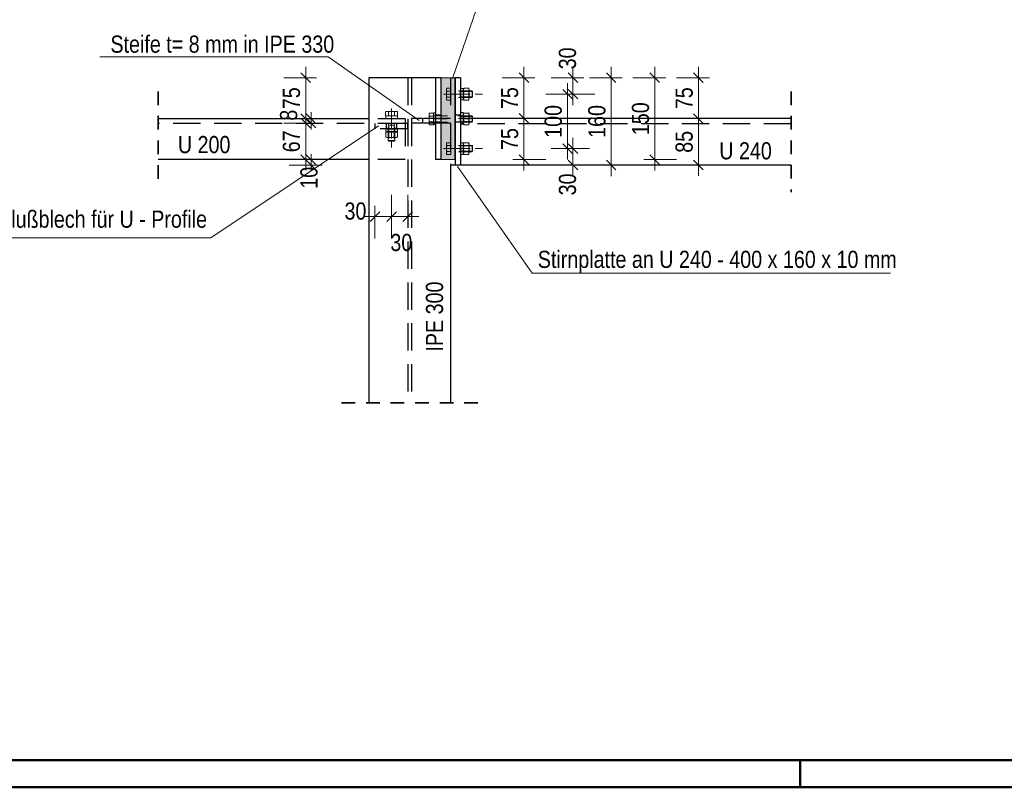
# Model space of a CAD drawing. Header units: millimetres. Extents: x 0 to 91, y -53.4 to 42.
# Tile 172 of 180: x 51.8 to 60.9, y 0 to 7. Entities that reach past the tile are written whole.
import ezdxf

# ---------------------------------------------------------------- set-up
doc = ezdxf.new("R2010")
doc.units = ezdxf.units.MM
doc.linetypes.add('HIDDEN', pattern=[0.375, 0.25, -0.125])
doc.linetypes.add('HIDDENX2', pattern=[0.75, 0.5, -0.25])
for name, color, linetype, lineweight in [('Achsen', 7, 'Continuous', 20), ('Schraffuren', 7, 'Continuous', 20), ('Text', 7, 'Continuous', 20)]:
    doc.layers.add(name, color=color, linetype=linetype, lineweight=lineweight)
doc.styles.add('Arial Narrow', font='ARIALN.TTF')
doc.dimstyles.new('Arch_Strakon_dimstyle', dxfattribs={"dimtxt": 1, "dimasz": 1, "dimexe": 1.25, "dimexo": 0.0625, "dimgap": 1, "dimtad": 0, "dimdec": 5, "dimzin": 12, "dimdsep": 46, "dimtxsty": 'Arial Narrow', "dimblk": 'Arrowhead_Tick', "dimsah": 1, "dimcen": 0, "dimse1": 1, "dimse2": 1, "dimclrd": 6, "dimclrt": 2, "dimazin": 0, "dimtfac": 1, "dimtdec": 4, "dimtmove": 0, "dimatfit": 3, "dimldrblk": 'NONE', "dimfxl": 1, "dimtvp": 1, "dimtolj": 1, "dimtzin": 0, "dimlwd": 13, "dimarcsym": 2})

# ---------------------------------------------------------------- blocks, each defined once
blk = doc.blocks.new('Arrowhead_Tick')
at = {"color": 0, "linetype": 'Continuous', "lineweight": -2}
for p, q in [((0, 20), (0, -10)), ((-1, 0), (0, 0)), ((10, 0), (0, 0))]:
    blk.add_line(p, q, dxfattribs=at)
at = {"color": 2, "linetype": 'Continuous', "lineweight": 35}
blk.add_line((4.42, 4.42), (-4.42, -4.42), dxfattribs=at)
blk = doc.blocks.new('*D809')
at = {"color": 6, "linetype": 'Continuous', "lineweight": 13}
blk.add_line((57.2677, 5.7125), (57.2677, 6.4925), dxfattribs=at)
at = {"layer": 'Defpoints', "color": 0}
for p in [(55.8863, 6.5025), (57.2677, 6.5025), (55.8363, 5.7025)]:
    blk.add_point(p, dxfattribs=at)
at = {"color": 6, "lineweight": 13, "xscale": 0.01, "yscale": 0.01, "zscale": 0.01}
for p, rotation in [((57.2677, 6.5025), 90), ((57.2677, 5.7025), 270)]:
    blk.add_blockref('Arrowhead_Tick', p, dxfattribs=dict(at, rotation=rotation))
at = {"color": 2, "lineweight": 35, "insert": (57.1373, 6.1025), "char_height": 0.1575, "attachment_point": 5, "rotation": 90, "style": 'Arial Narrow'}
blk.add_mtext('\\A1;160', dxfattribs=at)
blk = doc.blocks.new('_None')
blk = doc.blocks.new('*D814')
at = {"color": 6, "linetype": 'Continuous', "lineweight": 13}
blk.add_line((56.9177, 5.7132), (56.9177, 5.8432), dxfattribs=at)
at = {"layer": 'Defpoints', "color": 0}
for p in [(56.0891, 5.8532), (56.9177, 5.8532), (55.8863, 5.7032)]:
    blk.add_point(p, dxfattribs=at)
at = {"color": 6, "lineweight": 13, "xscale": 0.01, "yscale": 0.01, "zscale": 0.01}
for p, rotation in [((56.9177, 5.8532), 90), ((56.9177, 5.7032), 270)]:
    blk.add_blockref('Arrowhead_Tick', p, dxfattribs=dict(at, rotation=rotation))
at = {"color": 2, "lineweight": 35, "insert": (56.8677, 5.5252), "char_height": 0.1575, "attachment_point": 5, "rotation": 90, "style": 'Arial Narrow'}
blk.add_mtext('\\A1;30', dxfattribs=at)
blk = doc.blocks.new('*D815')
at = {"color": 6, "linetype": 'Continuous', "lineweight": 13}
blk.add_line((56.8677, 5.8632), (56.8677, 6.3425), dxfattribs=at)
at = {"layer": 'Defpoints', "color": 0}
for p in [(56.0891, 6.3525), (56.8677, 6.3525), (56.0891, 5.8532)]:
    blk.add_point(p, dxfattribs=at)
at = {"color": 6, "lineweight": 13, "xscale": 0.01, "yscale": 0.01, "zscale": 0.01}
for p, rotation in [((56.8677, 6.3525), 90), ((56.8677, 5.8532), 270)]:
    blk.add_blockref('Arrowhead_Tick', p, dxfattribs=dict(at, rotation=rotation))
at = {"color": 2, "lineweight": 35, "insert": (56.7373, 6.1029), "char_height": 0.1575, "attachment_point": 5, "rotation": 90, "style": 'Arial Narrow'}
blk.add_mtext('\\A1;100', dxfattribs=at)
blk = doc.blocks.new('*D816')
at = {"color": 6, "linetype": 'Continuous', "lineweight": 13}
blk.add_line((56.9177, 6.3625), (56.9177, 6.4925), dxfattribs=at)
at = {"layer": 'Defpoints', "color": 0}
for p in [(55.8863, 6.5025), (56.9177, 6.5025), (56.0891, 6.3525)]:
    blk.add_point(p, dxfattribs=at)
at = {"color": 6, "lineweight": 13, "xscale": 0.01, "yscale": 0.01, "zscale": 0.01}
for p, rotation in [((56.9177, 6.5025), 90), ((56.9177, 6.3525), 270)]:
    blk.add_blockref('Arrowhead_Tick', p, dxfattribs=dict(at, rotation=rotation))
at = {"color": 2, "lineweight": 35, "insert": (56.8677, 6.6805), "char_height": 0.1575, "attachment_point": 5, "rotation": 90, "style": 'Arial Narrow'}
blk.add_mtext('\\A1;30', dxfattribs=at)
blk = doc.blocks.new('*D817')
at = {"color": 6, "linetype": 'Continuous', "lineweight": 13}
blk.add_line((56.4677, 5.7625), (56.4677, 6.12), dxfattribs=at)
at = {"layer": 'Defpoints', "color": 0}
for p in [(56.0891, 6.13), (56.4677, 6.13), (55.8339, 5.7525)]:
    blk.add_point(p, dxfattribs=at)
at = {"color": 6, "lineweight": 13, "xscale": 0.01, "yscale": 0.01, "zscale": 0.01}
for p, rotation in [((56.4677, 6.13), 90), ((56.4677, 5.7525), 270)]:
    blk.add_blockref('Arrowhead_Tick', p, dxfattribs=dict(at, rotation=rotation))
at = {"color": 2, "lineweight": 35, "insert": (56.3376, 5.9412), "char_height": 0.1575, "attachment_point": 5, "rotation": 90, "style": 'Arial Narrow'}
blk.add_mtext('\\A1;75', dxfattribs=at)
blk = doc.blocks.new('*D818')
at = {"color": 6, "linetype": 'Continuous', "lineweight": 13}
blk.add_line((56.4677, 6.14), (56.4677, 6.4925), dxfattribs=at)
at = {"layer": 'Defpoints', "color": 0}
for p in [(55.8863, 6.5025), (56.4677, 6.5025), (56.0891, 6.13)]:
    blk.add_point(p, dxfattribs=at)
at = {"color": 6, "lineweight": 13, "xscale": 0.01, "yscale": 0.01, "zscale": 0.01}
for p, rotation in [((56.4677, 6.5025), 90), ((56.4677, 6.13), 270)]:
    blk.add_blockref('Arrowhead_Tick', p, dxfattribs=dict(at, rotation=rotation))
at = {"color": 2, "lineweight": 35, "insert": (56.3376, 6.3162), "char_height": 0.1575, "attachment_point": 5, "rotation": 90, "style": 'Arial Narrow'}
blk.add_mtext('\\A1;75', dxfattribs=at)
blk = doc.blocks.new('*D819')
at = {"color": 6, "linetype": 'Continuous', "lineweight": 13}
blk.add_line((57.6677, 5.7625), (57.6677, 6.4925), dxfattribs=at)
at = {"layer": 'Defpoints', "color": 0}
for p in [(55.8863, 6.5025), (57.6677, 6.5025), (55.8339, 5.7525)]:
    blk.add_point(p, dxfattribs=at)
at = {"color": 6, "lineweight": 13, "xscale": 0.01, "yscale": 0.01, "zscale": 0.01}
for p, rotation in [((57.6677, 6.5025), 90), ((57.6677, 5.7525), 270)]:
    blk.add_blockref('Arrowhead_Tick', p, dxfattribs=dict(at, rotation=rotation))
at = {"color": 2, "lineweight": 35, "insert": (57.5373, 6.1275), "char_height": 0.1575, "attachment_point": 5, "rotation": 90, "style": 'Arial Narrow'}
blk.add_mtext('\\A1;150', dxfattribs=at)
blk = doc.blocks.new('*D820')
at = {"color": 6, "linetype": 'Continuous', "lineweight": 13}
blk.add_line((55.1116, 5.2304), (55.2446, 5.2304), dxfattribs=at)
at = {"layer": 'Defpoints', "color": 0}
for p in [(55.2546, 6.2198), (55.1016, 6.035), (55.2546, 5.2304)]:
    blk.add_point(p, dxfattribs=at)
at = {"color": 6, "lineweight": 13, "xscale": 0.01, "yscale": 0.01, "zscale": 0.01}
blk.add_blockref('Arrowhead_Tick', (55.2546, 5.2304), dxfattribs=at)
at = {"color": 6, "lineweight": 13, "xscale": 0.01, "yscale": 0.01, "zscale": 0.01, "rotation": 180}
blk.add_blockref('Arrowhead_Tick', (55.1016, 5.2304), dxfattribs=at)
at = {"color": 2, "lineweight": 35, "insert": (54.9237, 5.2804), "char_height": 0.1575, "attachment_point": 5, "style": 'Arial Narrow'}
blk.add_mtext('\\A1;30', dxfattribs=at)
blk = doc.blocks.new('*D821')
at = {"color": 6, "linetype": 'Continuous', "lineweight": 13}
blk.add_line((55.2646, 5.2304), (55.3936, 5.2304), dxfattribs=at)
at = {"layer": 'Defpoints', "color": 0}
for p in [(55.4036, 6.5025), (55.2546, 6.2198), (55.4036, 5.2304)]:
    blk.add_point(p, dxfattribs=at)
at = {"color": 6, "lineweight": 13, "xscale": 0.01, "yscale": 0.01, "zscale": 0.01}
blk.add_blockref('Arrowhead_Tick', (55.4036, 5.2304), dxfattribs=at)
at = {"color": 6, "lineweight": 13, "xscale": 0.01, "yscale": 0.01, "zscale": 0.01, "rotation": 180}
blk.add_blockref('Arrowhead_Tick', (55.2546, 5.2304), dxfattribs=at)
at = {"color": 2, "lineweight": 35, "insert": (55.3442, 4.9925), "char_height": 0.1575, "attachment_point": 5, "style": 'Arial Narrow'}
blk.add_mtext('\\A1;30', dxfattribs=at)
blk = doc.blocks.new('*D822')
at = {"color": 6, "linetype": 'Continuous', "lineweight": 13}
blk.add_line((54.4677, 5.7625), (54.4677, 6.0782), dxfattribs=at)
at = {"layer": 'Defpoints', "color": 0}
for p in [(54.4677, 6.0882), (55.5381, 6.0882), (55.6564, 5.7525)]:
    blk.add_point(p, dxfattribs=at)
at = {"color": 6, "lineweight": 13, "xscale": 0.01, "yscale": 0.01, "zscale": 0.01}
for p, rotation in [((54.4677, 6.0882), 90), ((54.4677, 5.7525), 270)]:
    blk.add_blockref('Arrowhead_Tick', p, dxfattribs=dict(at, rotation=rotation))
at = {"color": 2, "lineweight": 35, "insert": (54.3373, 5.9204), "char_height": 0.1575, "attachment_point": 5, "rotation": 90, "style": 'Arial Narrow'}
blk.add_mtext('\\A1;67', dxfattribs=at)
blk = doc.blocks.new('*D823')
at = {"color": 6, "linetype": 'Continuous', "lineweight": 13}
for p, q in [((54.5177, 6.1382), (54.5177, 6.1482)), ((54.5177, 6.0882), (54.5177, 6.1282)), ((54.5177, 6.0782), (54.5177, 6.0682))]:
    blk.add_line(p, q, dxfattribs=at)
at = {"layer": 'Defpoints', "color": 0}
for p in [(54.5177, 6.1282), (55.5381, 6.1282), (55.5381, 6.0882)]:
    blk.add_point(p, dxfattribs=at)
at = {"color": 6, "lineweight": 13, "xscale": 0.01, "yscale": 0.01, "zscale": 0.01}
for p, rotation in [((54.5177, 6.0882), 90), ((54.5177, 6.1282), 270)]:
    blk.add_blockref('Arrowhead_Tick', p, dxfattribs=dict(at, rotation=rotation))
at = {"color": 2, "lineweight": 35, "insert": (54.3122, 6.1596), "char_height": 0.1575, "attachment_point": 5, "rotation": 90, "style": 'Arial Narrow'}
blk.add_mtext('\\A1;8', dxfattribs=at)
blk = doc.blocks.new('*D824')
at = {"color": 6, "linetype": 'Continuous', "lineweight": 13}
blk.add_line((54.4677, 6.1382), (54.4677, 6.4925), dxfattribs=at)
at = {"layer": 'Defpoints', "color": 0}
for p in [(54.4677, 6.5025), (55.6564, 6.5025), (55.5381, 6.1282)]:
    blk.add_point(p, dxfattribs=at)
at = {"color": 6, "lineweight": 13, "xscale": 0.01, "yscale": 0.01, "zscale": 0.01}
for p, rotation in [((54.4677, 6.5025), 90), ((54.4677, 6.1282), 270)]:
    blk.add_blockref('Arrowhead_Tick', p, dxfattribs=dict(at, rotation=rotation))
at = {"color": 2, "lineweight": 35, "insert": (54.3376, 6.3154), "char_height": 0.1575, "attachment_point": 5, "rotation": 90, "style": 'Arial Narrow'}
blk.add_mtext('\\A1;75', dxfattribs=at)
blk = doc.blocks.new('*D825')
at = {"color": 6, "linetype": 'Continuous', "lineweight": 13}
blk.add_line((58.0677, 5.7132), (58.0677, 6.1182), dxfattribs=at)
at = {"layer": 'Defpoints', "color": 0}
for p in [(58.0677, 6.1282), (58.9168, 6.1282), (58.9168, 5.7032)]:
    blk.add_point(p, dxfattribs=at)
at = {"color": 6, "lineweight": 13, "xscale": 0.01, "yscale": 0.01, "zscale": 0.01}
for p, rotation in [((58.0677, 6.1282), 90), ((58.0677, 5.7032), 270)]:
    blk.add_blockref('Arrowhead_Tick', p, dxfattribs=dict(at, rotation=rotation))
at = {"color": 2, "lineweight": 35, "insert": (57.9373, 5.9157), "char_height": 0.1575, "attachment_point": 5, "rotation": 90, "style": 'Arial Narrow'}
blk.add_mtext('\\A1;85', dxfattribs=at)
blk = doc.blocks.new('*D826')
at = {"color": 6, "linetype": 'Continuous', "lineweight": 13}
blk.add_line((58.0677, 6.1382), (58.0677, 6.4925), dxfattribs=at)
at = {"layer": 'Defpoints', "color": 0}
for p in [(55.8863, 6.5025), (58.0677, 6.5025), (58.9168, 6.1282)]:
    blk.add_point(p, dxfattribs=at)
at = {"color": 6, "lineweight": 13, "xscale": 0.01, "yscale": 0.01, "zscale": 0.01}
for p, rotation in [((58.0677, 6.5025), 90), ((58.0677, 6.1282), 270)]:
    blk.add_blockref('Arrowhead_Tick', p, dxfattribs=dict(at, rotation=rotation))
at = {"color": 2, "lineweight": 35, "insert": (57.9376, 6.3154), "char_height": 0.1575, "attachment_point": 5, "rotation": 90, "style": 'Arial Narrow'}
blk.add_mtext('\\A1;75', dxfattribs=at)
blk = doc.blocks.new('*D827')
at = {"color": 6, "linetype": 'Continuous', "lineweight": 13}
for p, q in [((54.5177, 5.7625), (54.5177, 5.7725)), ((54.5177, 5.7025), (54.5177, 5.7525)), ((54.5177, 5.6925), (54.5177, 5.6825))]:
    blk.add_line(p, q, dxfattribs=at)
at = {"layer": 'Defpoints', "color": 0}
for p in [(54.5177, 5.7525), (55.7064, 5.7525), (55.7963, 5.7025)]:
    blk.add_point(p, dxfattribs=at)
at = {"color": 6, "lineweight": 13, "xscale": 0.01, "yscale": 0.01, "zscale": 0.01}
for p, rotation in [((54.5177, 5.7025), 90), ((54.5177, 5.7525), 270)]:
    blk.add_blockref('Arrowhead_Tick', p, dxfattribs=dict(at, rotation=rotation))
at = {"color": 2, "lineweight": 35, "insert": (54.4986, 5.5865), "char_height": 0.1575, "attachment_point": 5, "rotation": 90, "style": 'Arial Narrow'}
blk.add_mtext('\\A1;10', dxfattribs=at)

msp = doc.modelspace()

# ---------------------------------------------------------------- hatches: boundary and pattern name
at = {"layer": 'Schraffuren', "lineweight": 13, "true_color": 0x91ffff}
msp.add_hatch(color=131, dxfattribs=at).paths.add_polyline_path([(55.8338984, 6.5024909), (55.8338984, 5.7524909), (55.7088984, 5.7524909), (55.7088984, 6.5024909)])

# ---------------------------------------------------------------- linework, layer by layer
at = {"color": 5, "linetype": 'Continuous', "lineweight": 18}
for p, q in [((56.4321704, 8.2952495), (55.8143868, 6.4961862)), ((54.6722202, 6.6947529), (52.58004, 6.6947529)), ((54.6722202, 6.6947529), (55.506902, 6.1097622)), ((53.5967664, 5.0348889), (55.1342425, 6.0612954)), ((55.8599263, 5.6897673), (56.543955, 4.7131722)), ((53.5967664, 5.0348889), (51.1728073, 5.0348889)), ((56.543955, 4.7131722), (59.8281167, 4.7131722))]:
    msp.add_line(p, q, dxfattribs=at)
at = {"color": 3, "linetype": 'Continuous', "lineweight": 25}
for p, q in [((55.6563984, 6.5024909), (55.0463064, 6.5024909)), ((55.0463064, 6.5024909), (55.0463064, 3.5227194)), ((55.7063984, 6.5024909), (55.6563984, 6.5024909)), ((55.6563984, 6.5024909), (55.6563984, 5.7524909)), ((55.7088984, 6.5024909), (55.7063984, 6.5024909)), ((55.7063984, 6.5024909), (55.7063984, 5.7524909)), ((55.8363064, 6.5024909), (55.8338984, 6.5024909)), ((55.8863064, 6.5024909), (55.8363064, 6.5024909)), ((55.8363064, 6.5024909), (55.8363064, 5.7032224)), ((55.8863064, 6.5024909), (55.8863064, 5.7032224)), ((55.0463064, 6.1274909), (53.1164477, 6.1274909)), ((58.9168191, 6.1282224), (55.8863064, 6.1282224)), ((55.0463064, 5.7524909), (53.1164477, 5.7524909)), ((55.7063984, 5.7524909), (55.6563984, 5.7524909)), ((55.8363064, 5.7024909), (55.7963064, 5.7024909)), ((55.7963064, 5.7024909), (55.7963064, 3.5227194)), ((55.8863064, 5.7032224), (55.8363064, 5.7032224)), ((55.8363064, 5.7032224), (55.8363064, 5.7024909)), ((58.9168191, 5.7032224), (55.8863064, 5.7032224))]:
    msp.add_line(p, q, dxfattribs=at)
at = {"color": 3, "linetype": 'HIDDENX2', "lineweight": 25, "ltscale": 0.5}
for p, q in [((55.4035564, 6.5024909), (55.4035564, 3.5227194)), ((55.4390564, 6.5024909), (55.4390564, 3.5227194)), ((55.7963064, 6.5024909), (55.7963064, 6.1282224)), ((55.7063984, 6.1599909), (55.6563984, 6.1599909)), ((55.8863064, 6.1599909), (55.8363064, 6.1599909)), ((55.3785564, 6.0849909), (53.1164477, 6.0849909)), ((55.3785564, 6.1274909), (55.0463064, 6.1274909)), ((55.1016495, 6.0849909), (55.1016495, 6.0349909)), ((55.2041495, 6.0849909), (55.2041495, 6.0349909)), ((55.2991495, 6.0849909), (55.2991495, 6.0349909)), ((55.3785564, 6.1274909), (55.3785564, 5.7524909)), ((55.4016495, 6.0849909), (55.3785564, 6.0849909)), ((55.4016495, 6.0849909), (55.4016495, 6.0349909)), ((55.5381495, 6.1282224), (55.4381495, 6.1282224)), ((55.4381495, 6.1282224), (55.4381495, 6.0882224)), ((55.5381495, 6.0882224), (55.4381495, 6.0882224)), ((55.7963064, 6.1282224), (55.5381495, 6.1282224)), ((55.5381495, 6.1282224), (55.5381495, 6.0882224)), ((55.7963064, 6.0882224), (55.5381495, 6.0882224)), ((55.7063984, 6.0949909), (55.6563984, 6.0949909)), ((55.7963064, 6.0882224), (55.7963064, 5.7024909)), ((55.8863064, 6.0949909), (55.8363064, 6.0949909)), ((58.9168191, 6.0807224), (55.8863064, 6.0807224)), ((55.4016495, 6.0349909), (55.1016495, 6.0349909)), ((55.3785564, 5.7524909), (55.0463064, 5.7524909))]:
    msp.add_line(p, q, dxfattribs=at)
at = {"color": 2, "linetype": 'HIDDEN', "lineweight": 35, "ltscale": 0.5}
for p, q in [((53.1164477, 6.3774909), (53.1164477, 5.5024909)), ((58.9168191, 6.3782224), (58.9168191, 5.4532224)), ((56.0463064, 3.5227194), (54.7963064, 3.5227194))]:
    msp.add_line(p, q, dxfattribs=at)
at = {"color": 6, "linetype": 'HIDDEN', "lineweight": 13, "ltscale": 0.5}
for p, q in [((55.7324049, 6.3524909), (55.7974049, 6.3524909)), ((55.7574049, 6.3113547), (55.7574049, 6.3936271)), ((55.7610798, 6.3250667), (55.7974049, 6.3250667)), ((55.7974049, 6.4073391), (55.7611037, 6.4073391)), ((55.7974049, 6.379915), (55.7611037, 6.379915)), ((55.7974049, 6.4073391), (55.7974049, 6.2976426)), ((55.7974049, 6.3874909), (55.7974049, 6.3174909)), ((55.7974049, 6.3524909), (56.0890642, 6.3524909)), ((55.9924436, 6.3824909), (55.8024049, 6.3824909)), ((55.9924436, 6.3224909), (55.8024049, 6.3224909)), ((55.8710349, 6.3824909), (55.8824049, 6.3768059)), ((55.8710349, 6.3224909), (55.8824049, 6.3281759)), ((55.8824049, 6.3824909), (55.8824049, 6.3224909)), ((55.8824049, 6.3768059), (55.9981286, 6.3768059)), ((55.8824049, 6.3281759), (55.9981286, 6.3281759)), ((55.8877458, 6.3002683), (55.8877458, 6.4058858)), ((55.8877458, 6.4058858), (55.9112163, 6.4058858)), ((55.9748767, 6.3524909), (55.9048767, 6.3524909)), ((55.9112163, 6.4058858), (55.9112163, 6.3002683)), ((55.9148767, 6.393621), (55.9148767, 6.3524909)), ((55.9148767, 6.3524909), (55.9148767, 6.3126078)), ((55.9185515, 6.407333), (55.9612019, 6.407333)), ((55.9611883, 6.3796731), (55.9185651, 6.3796731)), ((55.9611378, 6.3251124), (55.9186156, 6.3251124)), ((55.9648767, 6.393621), (55.9648767, 6.3524909)), ((55.9648767, 6.3524909), (55.9648767, 6.3126078)), ((55.9924436, 6.3824909), (55.9924436, 6.3224909)), ((55.9924436, 6.3824909), (55.9981286, 6.3768059)), ((55.9924436, 6.3224909), (55.9981286, 6.3281759)), ((55.9981286, 6.3768059), (55.9981286, 6.3281759)), ((55.7974049, 6.2976426), (55.7610798, 6.2976426)), ((55.9112163, 6.3002683), (55.8877458, 6.3002683)), ((55.9185515, 6.2988958), (55.9612019, 6.2988958)), ((55.1997082, 6.1548229), (55.1997082, 6.1911481)), ((55.3094047, 6.1548229), (55.1997082, 6.1548229)), ((55.2023339, 6.1540814), (55.3079514, 6.1540814)), ((55.2023339, 6.1306108), (55.2023339, 6.1540814)), ((55.2134202, 6.1948229), (55.2956926, 6.1948229)), ((55.2895564, 6.1548229), (55.2195564, 6.1548229)), ((55.2245564, 5.9282468), (55.2245564, 6.1498229)), ((55.2271323, 6.1911481), (55.2271323, 6.1548229)), ((55.2545564, 6.2198229), (55.2545564, 6.1548229)), ((55.2545564, 6.1548229), (55.2545564, 5.8631636)), ((55.2819806, 6.1548229), (55.2819806, 6.1911241)), ((55.2845564, 5.9282468), (55.2845564, 6.1498229)), ((55.3079514, 6.1540814), (55.3079514, 6.1306108)), ((55.3094047, 6.1548229), (55.3094047, 6.1911241)), ((55.5983053, 6.0838547), (55.5983053, 6.1661271)), ((55.6383053, 6.1798391), (55.6020041, 6.1798391)), ((55.6383053, 6.152415), (55.6020041, 6.152415)), ((55.6383053, 6.1798391), (55.6383053, 6.0701426)), ((55.6383053, 6.1599909), (55.6383053, 6.0899909)), ((55.6392647, 6.0746986), (55.6392647, 6.1814915)), ((55.6392647, 6.1814915), (55.6556347, 6.1814915)), ((55.9924436, 6.1549909), (55.6433053, 6.1549909)), ((55.6556347, 6.1814915), (55.6556347, 6.0746986)), ((55.8710349, 6.1549909), (55.8824049, 6.1493059)), ((55.8824049, 6.1549909), (55.8824049, 6.0949909)), ((55.8824049, 6.1493059), (55.9981286, 6.1493059)), ((55.8877458, 6.0777683), (55.8877458, 6.1833858)), ((55.8877458, 6.1833858), (55.9112163, 6.1833858)), ((55.9112163, 6.1833858), (55.9112163, 6.0777683)), ((55.9148767, 6.166121), (55.9148767, 6.1249909)), ((55.9185515, 6.179833), (55.9612019, 6.179833)), ((55.9611883, 6.1521731), (55.9185651, 6.1521731)), ((55.9648767, 6.166121), (55.9648767, 6.1249909)), ((55.9924436, 6.1549909), (55.9924436, 6.0949909)), ((55.9924436, 6.1549909), (55.9981286, 6.1493059)), ((55.9981286, 6.1493059), (55.9981286, 6.1006759)), ((55.3079514, 6.1306108), (55.2023339, 6.1306108)), ((55.2245564, 6.0811929), (55.2302414, 6.0698229)), ((55.2845564, 6.0698229), (55.2245564, 6.0698229)), ((55.2302414, 6.0698229), (55.2302414, 5.9225618)), ((55.2845564, 6.0811929), (55.2788714, 6.0698229)), ((55.2788714, 6.0698229), (55.2788714, 5.9225618)), ((55.6019802, 6.0975667), (55.6383053, 6.0975667)), ((55.6383053, 6.0701426), (55.6019802, 6.0701426)), ((55.6383053, 6.1249909), (56.0890642, 6.1299909)), ((55.7324049, 6.1249909), (55.6383053, 6.1249909)), ((55.6556347, 6.0746986), (55.6392647, 6.0746986)), ((55.9924436, 6.0949909), (55.6433053, 6.0949909)), ((55.8710349, 6.0949909), (55.8824049, 6.1006759)), ((55.8824049, 6.1006759), (55.9981286, 6.1006759)), ((55.9112163, 6.0777683), (55.8877458, 6.0777683)), ((55.9748767, 6.1249909), (55.9048767, 6.1249909)), ((55.9148767, 6.1249909), (55.9148767, 6.0851078)), ((55.9185515, 6.0713958), (55.9612019, 6.0713958)), ((55.9611378, 6.0976124), (55.9186156, 6.0976124)), ((55.9648767, 6.1249909), (55.9648767, 6.0851078)), ((55.9924436, 6.0949909), (55.9981286, 6.1006759)), ((55.2009613, 6.0021389), (55.2009613, 5.9594886)), ((55.2023339, 6.0329447), (55.3079514, 6.0329447)), ((55.2023339, 6.0094741), (55.2023339, 6.0329447)), ((55.3079514, 6.0094741), (55.2023339, 6.0094741)), ((55.2545564, 6.0058138), (55.2146734, 6.0058138)), ((55.2271779, 5.9595527), (55.2271779, 6.0020748)), ((55.2545564, 5.9458138), (55.2545564, 6.0158138)), ((55.2956865, 6.0058138), (55.2545564, 6.0058138)), ((55.2817387, 5.9595022), (55.2817387, 6.0021254)), ((55.3079514, 6.0329447), (55.3079514, 6.0094741)), ((55.3093986, 6.0021389), (55.3093986, 5.9594886)), ((55.2545564, 5.9558138), (55.2146734, 5.9558138)), ((55.2845564, 5.9282468), (55.2245564, 5.9282468)), ((55.2245564, 5.9282468), (55.2302414, 5.9225618)), ((55.2788714, 5.9225618), (55.2302414, 5.9225618)), ((55.2956865, 5.9558138), (55.2545564, 5.9558138)), ((55.2845564, 5.9282468), (55.2788714, 5.9225618)), ((55.7574049, 5.8120862), (55.7574049, 5.8943587)), ((55.7974049, 5.9080707), (55.7611037, 5.9080707)), ((55.7974049, 5.8806466), (55.7611037, 5.8806466)), ((55.7974049, 5.9080707), (55.7974049, 5.7983742)), ((55.7974049, 5.8882224), (55.7974049, 5.8182224)), ((55.9924436, 5.8832224), (55.8024049, 5.8832224)), ((55.8710349, 5.8832224), (55.8824049, 5.8775374)), ((55.8824049, 5.8832224), (55.8824049, 5.8232224)), ((55.8824049, 5.8775374), (55.9981286, 5.8775374)), ((55.8877458, 5.8009999), (55.8877458, 5.9066174)), ((55.8877458, 5.9066174), (55.9112163, 5.9066174)), ((55.9112163, 5.9066174), (55.9112163, 5.8009999)), ((55.9148767, 5.8943526), (55.9148767, 5.8532224)), ((55.9185515, 5.9080646), (55.9612019, 5.9080646)), ((55.9611883, 5.8804047), (55.9185651, 5.8804047)), ((55.9648767, 5.8943526), (55.9648767, 5.8532224)), ((55.9924436, 5.8832224), (55.9924436, 5.8232224)), ((55.9924436, 5.8832224), (55.9981286, 5.8775374)), ((55.9981286, 5.8775374), (55.9981286, 5.8289074)), ((55.7324049, 5.8532224), (55.7974049, 5.8532224)), ((55.7610798, 5.8257983), (55.7974049, 5.8257983)), ((55.7974049, 5.7983742), (55.7610798, 5.7983742)), ((55.7974049, 5.8532224), (56.0890642, 5.8532224)), ((55.9924436, 5.8232224), (55.8024049, 5.8232224)), ((55.8710349, 5.8232224), (55.8824049, 5.8289074)), ((55.8824049, 5.8289074), (55.9981286, 5.8289074)), ((55.9112163, 5.8009999), (55.8877458, 5.8009999)), ((55.9748767, 5.8532224), (55.9048767, 5.8532224)), ((55.9148767, 5.8532224), (55.9148767, 5.8133394)), ((55.9185515, 5.7996273), (55.9612019, 5.7996273)), ((55.9611378, 5.8258439), (55.9186156, 5.8258439)), ((55.9648767, 5.8532224), (55.9648767, 5.8133394)), ((55.9924436, 5.8232224), (55.9981286, 5.8289074))]:
    msp.add_line(p, q, dxfattribs=at)
at = {"color": 4, "linetype": 'Continuous', "lineweight": 50}
for p, q in [((1, 0.25), (87.25, 0.25)), ((0, 0), (87.5, 0))]:
    msp.add_line(p, q, dxfattribs=at)
at = {"color": 4, "linetype": 'Continuous', "lineweight": 50, "ltscale": 0.2}
msp.add_line((59, 0), (59, 0.25), dxfattribs=at)
at = {"color": 6, "linetype": 'HIDDEN', "lineweight": 13, "ltscale": 0.5}
for centre, radius, start, end in [((55.7848291, 6.3113547), 0.0274235, 149.99926816, 210.00072778), ((55.7848291, 6.3936271), 0.0274028, 149.9742648, 210.0257352), ((55.8633636, 6.3524909), 0.1058734, 164.98763156, 195.00901447), ((55.8024049, 6.3874909), 0.005, 180, 270), ((55.8024049, 6.3174909), 0.005, 90, 180.00001927), ((55.9426853, 6.393621), 0.0278627, 150.01350169, 210.03930483), ((56.0245733, 6.3524909), 0.1094377, 165.61828522, 194.48783154), ((55.9423008, 6.3116193), 0.0269429, 149.94689733, 208.17992649), ((55.9374526, 6.3116193), 0.0269429, 331.82007351, 30.05310267), ((55.8551802, 6.3524909), 0.1094377, 345.51216846, 14.38171478), ((55.9370681, 6.393621), 0.0278627, 329.96069517, 29.98651631), ((55.2134202, 6.1673987), 0.0274235, 59.99926816, 120.00072778), ((55.2195564, 6.1498229), 0.005, 0, 90.00001927), ((55.2545564, 6.0888642), 0.1058734, 74.98763156, 105.00901447), ((55.2956926, 6.1673987), 0.0274028, 59.9742648, 120.0257352), ((55.2895564, 6.1498229), 0.005, 90, 180), ((55.6257295, 6.1661271), 0.0274028, 149.9742648, 210.0257352), ((55.7042641, 6.1249909), 0.1058734, 164.98763156, 195.00901447), ((55.6433053, 6.1599909), 0.005, 180, 270), ((55.9426853, 6.166121), 0.0278627, 150.01350169, 210.03930483), ((56.0245733, 6.1249909), 0.1094377, 165.61828522, 194.48783154), ((55.8551802, 6.1249909), 0.1094377, 345.51216846, 14.38171478), ((55.9370681, 6.166121), 0.0278627, 329.96069517, 29.98651631), ((55.6257295, 6.0838547), 0.0274235, 149.99926816, 210.00072778), ((55.6433053, 6.0899909), 0.005, 90, 180.00001927), ((55.9423008, 6.0841193), 0.0269429, 149.94689733, 208.17992649), ((55.9374526, 6.0841193), 0.0269429, 331.82007351, 30.05310267), ((55.2136849, 5.9783896), 0.0269429, 59.94689733, 118.17992649), ((55.2136849, 5.9832379), 0.0269429, 241.82007351, 300.05310267), ((55.2545564, 5.8961172), 0.1094377, 75.61828522, 104.48783154), ((55.2545564, 6.0655103), 0.1094377, 255.51216846, 284.38171478), ((55.2956865, 5.9780051), 0.0278627, 60.01350169, 120.03930483), ((55.2956865, 5.9836224), 0.0278627, 239.96069517, 299.98651631), ((55.7848291, 5.8943587), 0.0274028, 149.9742648, 210.0257352), ((55.8633636, 5.8532224), 0.1058734, 164.98763156, 195.00901447), ((55.8024049, 5.8882224), 0.005, 180, 270), ((55.9426853, 5.8943526), 0.0278627, 150.01350169, 210.03930483), ((56.0245733, 5.8532224), 0.1094377, 165.61828522, 194.48783154), ((55.8551802, 5.8532224), 0.1094377, 345.51216846, 14.38171478), ((55.9370681, 5.8943526), 0.0278627, 329.96069517, 29.98651631), ((55.7848291, 5.8120862), 0.0274235, 149.99926816, 210.00072778), ((55.8024049, 5.8182224), 0.005, 90, 180.00001927), ((55.9423008, 5.8123509), 0.0269429, 149.94689733, 208.17992649), ((55.9374526, 5.8123509), 0.0269429, 331.82007351, 30.05310267)]:
    msp.add_arc(centre, radius, start, end, dxfattribs=at)
at = {"layer": 'Text', "color": 5, "linetype": 'Continuous', "lineweight": 18}
for p, q in [((55.8338984, 6.5024909), (55.7088984, 6.5024909)), ((55.7088984, 6.5024909), (55.7088984, 5.7524909)), ((55.8338984, 6.5024909), (55.8338984, 5.7524909)), ((55.8338984, 5.7524909), (55.7088984, 5.7524909))]:
    msp.add_line(p, q, dxfattribs=at)

# ---------------------------------------------------------------- texts
at = {"color": 2, "lineweight": 35, "style": 'Arial Narrow'}
for s, p in [('Steife t= 8 mm in IPE 330', (52.6781154, 6.7323665)), ('Anschlußblech für U - Profile', (51.2671415, 5.1282726)), ('Stirnplatte an U 240 - 400 x 160 x 10 mm', (56.5953775, 4.7600229))]:
    msp.add_text(s, height=0.1575, dxfattribs=at).set_placement(p)
at = {"layer": 'Achsen', "color": 2, "lineweight": 35, "style": 'Arial Narrow'}
for s, p in [('U 200', (53.2962936, 5.8118439)), ('U 240', (58.2586266, 5.7550233))]:
    msp.add_text(s, height=0.1575, dxfattribs=at).set_placement(p)
msp.add_text('IPE 300', height=0.1575, rotation=90, dxfattribs=at).set_placement((55.7270571, 3.9933708))

# ---------------------------------------------------------------- dimensions: what is measured, and where the dimension line sits
at = {"lineweight": 35}
for base, p1, p2, text, override, picture, middle in [((56.9177326, 6.5024909), (56.0890642, 6.3524909), (55.8863064, 6.5024909), '30', {"dimscale": 0.01, "dimtxt": 15.75, "dimasz": 1, "dimgap": 5, "dimtad": 1, "dimjust": 4, "dimtih": 0, "dimtoh": 0, "dimdec": 3, "dimdsep": 46, "dimtxsty": 'Arial Narrow', "dimclrd": 6, "dimclrt": 2, "dimtix": 0, "dimtofl": 255, "dimtmove": 2, "dimatfit": 2, "dimfxl": 0, "dimfxlon": 0, "dimtvp": 31.746032, "dimlwd": 13}, '*D816', (56.8677326, 6.6804659)), ((54.4677326, 6.5024909), (55.5381495, 6.1282224), (55.6563984, 6.5024909), '75', {"dimscale": 0.01, "dimtxt": 15.75, "dimasz": 1, "dimgap": 5, "dimtad": 1, "dimjust": 0, "dimtih": 0, "dimtoh": 0, "dimdec": 3, "dimdsep": 46, "dimtxsty": 'Arial Narrow', "dimclrd": 6, "dimclrt": 2, "dimtix": 1, "dimtofl": 255, "dimtmove": 0, "dimatfit": 2, "dimfxl": 0, "dimfxlon": 0, "dimtvp": 31.746032, "dimlwd": 13}, '*D824', (54.4677326, 6.3153567)), ((57.6677326, 6.5024909), (55.8338984, 5.7524909), (55.8863064, 6.5024909), '150', {"dimscale": 0.01, "dimtxt": 15.75, "dimasz": 1, "dimgap": 5, "dimtad": 1, "dimjust": 0, "dimtih": 0, "dimtoh": 0, "dimdec": 3, "dimdsep": 46, "dimtxsty": 'Arial Narrow', "dimclrd": 6, "dimclrt": 2, "dimtix": 1, "dimtofl": 255, "dimtmove": 0, "dimatfit": 2, "dimfxl": 0, "dimfxlon": 0, "dimtvp": 31.746032, "dimlwd": 13}, '*D819', (57.6677326, 6.1274909)), ((57.2677326, 6.5024909), (55.8363064, 5.7024909), (55.8863064, 6.5024909), '160', {"dimscale": 0.01, "dimtxt": 15.75, "dimasz": 1, "dimgap": 5, "dimtad": 1, "dimjust": 0, "dimtih": 0, "dimtoh": 0, "dimdec": 3, "dimdsep": 46, "dimtxsty": 'Arial Narrow', "dimclrd": 6, "dimclrt": 2, "dimtix": 1, "dimtofl": 255, "dimtmove": 0, "dimatfit": 2, "dimfxl": 0, "dimfxlon": 0, "dimtvp": 31.746032, "dimlwd": 13}, '*D809', (57.2677326, 6.1024909)), ((56.4677326, 6.5024909), (56.0890642, 6.1299909), (55.8863064, 6.5024909), '75', {"dimscale": 0.01, "dimtxt": 15.75, "dimasz": 1, "dimgap": 5, "dimtad": 1, "dimjust": 0, "dimtih": 0, "dimtoh": 0, "dimdec": 3, "dimdsep": 46, "dimtxsty": 'Arial Narrow', "dimclrd": 6, "dimclrt": 2, "dimtix": 1, "dimtofl": 255, "dimtmove": 0, "dimatfit": 2, "dimfxl": 0, "dimfxlon": 0, "dimtvp": 31.746032, "dimlwd": 13}, '*D818', (56.4677326, 6.3162409)), ((58.0677326, 6.5024909), (58.9168191, 6.1282224), (55.8863064, 6.5024909), '75', {"dimscale": 0.01, "dimtxt": 15.75, "dimasz": 1, "dimgap": 5, "dimtad": 1, "dimjust": 0, "dimtih": 0, "dimtoh": 0, "dimdec": 3, "dimdsep": 46, "dimtxsty": 'Arial Narrow', "dimclrd": 6, "dimclrt": 2, "dimtix": 1, "dimtofl": 255, "dimtmove": 0, "dimatfit": 2, "dimfxl": 0, "dimfxlon": 0, "dimtvp": 31.746032, "dimlwd": 13}, '*D826', (58.0677326, 6.3153567)), ((56.8677326, 6.3524909), (56.0890642, 5.8532224), (56.0890642, 6.3524909), '100', {"dimscale": 0.01, "dimtxt": 15.75, "dimasz": 1, "dimgap": 5, "dimtad": 1, "dimjust": 0, "dimtih": 0, "dimtoh": 0, "dimdec": 3, "dimdsep": 46, "dimtxsty": 'Arial Narrow', "dimclrd": 6, "dimclrt": 2, "dimtix": 1, "dimtofl": 255, "dimtmove": 0, "dimatfit": 2, "dimfxl": 0, "dimfxlon": 0, "dimtvp": 31.746032, "dimlwd": 13}, '*D815', (56.8677326, 6.1028567)), ((54.5177326, 6.1282224), (55.5381495, 6.0882224), (55.5381495, 6.1282224), '8', {"dimscale": 0.01, "dimtxt": 15.75, "dimasz": 1, "dimgap": 5, "dimtad": 0, "dimjust": 0, "dimtih": 0, "dimtoh": 0, "dimdec": 3, "dimdsep": 46, "dimtxsty": 'Arial Narrow', "dimclrd": 6, "dimclrt": 2, "dimtix": 0, "dimtofl": 255, "dimtmove": 2, "dimatfit": 2, "dimfxl": 0, "dimfxlon": 0, "dimtvp": 31.746032, "dimlwd": 13}, '*D823', (54.3122055, 6.1595916)), ((56.4677326, 6.1299909), (55.8338984, 5.7524909), (56.0890642, 6.1299909), '75', {"dimscale": 0.01, "dimtxt": 15.75, "dimasz": 1, "dimgap": 5, "dimtad": 1, "dimjust": 0, "dimtih": 0, "dimtoh": 0, "dimdec": 5, "dimdsep": 46, "dimtxsty": 'Arial Narrow', "dimclrd": 6, "dimclrt": 2, "dimtix": 1, "dimtofl": 255, "dimtmove": 0, "dimatfit": 2, "dimfxl": 0, "dimfxlon": 0, "dimtvp": 31.746032, "dimlwd": 13}, '*D817', (56.4677326, 5.9412409)), ((58.0677326, 6.1282224), (58.9168191, 5.7032224), (58.9168191, 6.1282224), '85', {"dimscale": 0.01, "dimtxt": 15.75, "dimasz": 1, "dimgap": 5, "dimtad": 1, "dimjust": 0, "dimtih": 0, "dimtoh": 0, "dimdec": 3, "dimdsep": 46, "dimtxsty": 'Arial Narrow', "dimclrd": 6, "dimclrt": 2, "dimtix": 1, "dimtofl": 255, "dimtmove": 0, "dimatfit": 2, "dimfxl": 0, "dimfxlon": 0, "dimtvp": 31.746032, "dimlwd": 13}, '*D825', (58.0677326, 5.9157224)), ((54.4677326, 6.0882224), (55.6563984, 5.7524909), (55.5381495, 6.0882224), '67', {"dimscale": 0.01, "dimtxt": 15.75, "dimasz": 1, "dimgap": 5, "dimtad": 1, "dimjust": 0, "dimtih": 0, "dimtoh": 0, "dimdec": 3, "dimdsep": 46, "dimtxsty": 'Arial Narrow', "dimclrd": 6, "dimclrt": 2, "dimtix": 1, "dimtofl": 255, "dimtmove": 0, "dimatfit": 2, "dimfxl": 0, "dimfxlon": 0, "dimtvp": 31.746032, "dimlwd": 13}, '*D822', (54.4677326, 5.9203567)), ((56.9177326, 5.8532224), (55.8863064, 5.7032224), (56.0890642, 5.8532224), '30', {"dimscale": 0.01, "dimtxt": 15.75, "dimasz": 1, "dimgap": 5, "dimtad": 1, "dimjust": 0, "dimtih": 0, "dimtoh": 0, "dimdec": 3, "dimdsep": 46, "dimtxsty": 'Arial Narrow', "dimclrd": 6, "dimclrt": 2, "dimtix": 0, "dimtofl": 255, "dimtmove": 2, "dimatfit": 2, "dimfxl": 0, "dimfxlon": 0, "dimtvp": 31.746032, "dimlwd": 13}, '*D814', (56.8677326, 5.5252474)), ((54.5177326, 5.7524909), (55.7963064, 5.7024909), (55.7063984, 5.7524909), '10', {"dimscale": 0.01, "dimtxt": 15.75, "dimasz": 1, "dimgap": 5, "dimtad": 0, "dimjust": 0, "dimtih": 0, "dimtoh": 0, "dimdec": 3, "dimdsep": 46, "dimtxsty": 'Arial Narrow', "dimclrd": 6, "dimclrt": 2, "dimtix": 0, "dimtofl": 255, "dimtmove": 2, "dimatfit": 2, "dimfxl": 0, "dimfxlon": 0, "dimtvp": 31.746032, "dimlwd": 13}, '*D827', (54.4986028, 5.5865302))]:
    dim = msp.add_linear_dim(base=base, p1=p1, p2=p2, angle=90, text=text, dimstyle='Arch_Strakon_dimstyle', override=override, dxfattribs=at)
    dim.commit()
    dim.dimension.update_dxf_attribs({"geometry": picture, "text_midpoint": middle, "dimtype": 160})
for base, p1, p2, override, picture, middle in [((55.4035564, 5.2304436), (55.2545564, 6.2198229), (55.4035564, 6.5024909), {"dimscale": 0.01, "dimtxt": 15.75, "dimasz": 1, "dimgap": 5, "dimtad": 0, "dimjust": 0, "dimtih": 0, "dimtoh": 0, "dimdec": 3, "dimdsep": 46, "dimtxsty": 'Arial Narrow', "dimclrd": 6, "dimclrt": 2, "dimtix": 0, "dimtofl": 255, "dimtmove": 2, "dimatfit": 2, "dimfxl": 0, "dimfxlon": 0, "dimtvp": 31.746032, "dimlwd": 13}, '*D821', (55.3441564, 4.99249)), ((55.2545564, 5.2304436), (55.1016495, 6.0349909), (55.2545564, 6.2198229), {"dimscale": 0.01, "dimtxt": 15.75, "dimasz": 1, "dimgap": 5, "dimtad": 1, "dimjust": 0, "dimtih": 0, "dimtoh": 0, "dimdec": 5, "dimdsep": 46, "dimtxsty": 'Arial Narrow', "dimclrd": 6, "dimclrt": 2, "dimtix": 0, "dimtofl": 255, "dimtmove": 2, "dimatfit": 2, "dimfxl": 0, "dimfxlon": 0, "dimtvp": 31.746032, "dimlwd": 13}, '*D820', (54.9236745, 5.2804436))]:
    dim = msp.add_linear_dim(base=base, p1=p1, p2=p2, text='30', dimstyle='Arch_Strakon_dimstyle', override=override, dxfattribs=at)
    dim.commit()
    dim.dimension.update_dxf_attribs({"geometry": picture, "text_midpoint": middle, "dimtype": 160})

doc.saveas('drawing.dxf')
